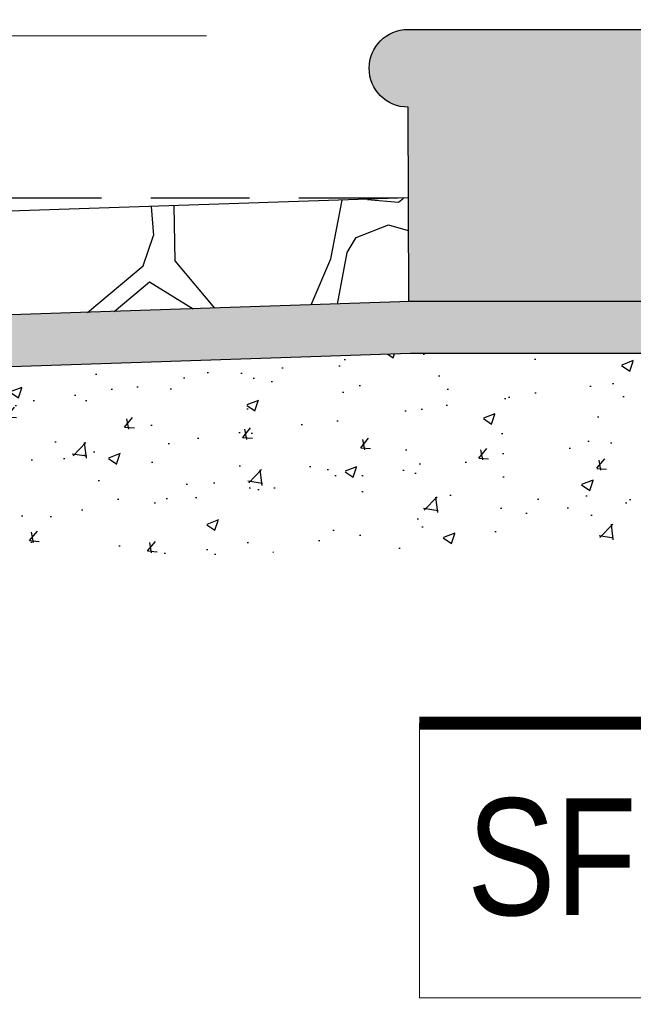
# Model space of a CAD drawing. Header units: centimetres. Extents: x 148485 to 162129, y -6573 to -2118.
# Tile 132 of 167: x 154141 to 154188, y -4776 to -4700. Entities that reach past the tile are written whole.
import ezdxf
from ezdxf import colors
from ezdxf.entities.mleader import LeaderData, LeaderLine
from ezdxf.math import Vec2, Vec3

# ---------------------------------------------------------------- set-up
doc = ezdxf.new("R2010")
doc.units = ezdxf.units.CM
doc.header["$LTSCALE"] = 0.1
doc.linetypes.add('DASHEDX2', pattern=[38.099999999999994, 25.4, -12.7])
doc.layers.get('0').update_dxf_attribs({"color": 45})
doc.layers.add('A_opis_warstw', color=60, linetype='Continuous', lineweight=13)
doc.layers.add('A_Opisy', color=7, linetype='Continuous', lineweight=18)
for name, color, linetype in [('A_wymiary_zewn', 4, 'Continuous'), ('hatch_R&F', 4, 'Continuous'), ('widoki_przerywana_R&F', 4, 'DASHEDX2'), ('widoki_R&F', 4, 'Continuous')]:
    doc.layers.add(name, color=color, linetype=linetype)
doc.layers.add('ZAKRES_MDCP_L_0', color=7, linetype='Continuous', true_color=0xfd0000)
doc.styles.add('Skala 50', font='simplex.shx', dxfattribs={"width": 0.9, "height": 10})
doc.styles.add('TECH', font='flptechn.ttf')

# ---------------------------------------------------------------- blocks, each defined once
blk = doc.blocks.new('_Open30')
at = {"color": 0, "linetype": 'ByBlock', "lineweight": -2, "transparency": 16777216}
for p, q in [((-1, 0.2679), (0, 0)), ((0, 0), (-1, -0.2679)), ((0, 0), (-1, 0))]:
    blk.add_line(p, q, dxfattribs=at)

msp = doc.modelspace()

# ---------------------------------------------------------------- hatches: boundary and pattern name
at = {"layer": 'hatch_R&F'}
h = msp.add_hatch(dxfattribs=at)
h.set_pattern_fill('ROCKWALL', color=256, scale=60, angle=265, pattern_type=2)
h.set_pattern_definition([(265, (12.10444318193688, -61.28819180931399), (54.54233732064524, -65.00102645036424), [1.8, -58.2]), (265, (40.84714393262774, -63.2005603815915), (54.54233732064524, -65.00102645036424), [1.8, -58.2]), (265, (1.980377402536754, -39.32223423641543), (54.54233732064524, -65.00102645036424), [1.8, -58.2]), (265, (55.16931658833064, -9.645024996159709), (54.54233732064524, -65.00102645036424), [2.4, -57.59999999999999]), (265, (22.43714066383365, -32.67988247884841), (54.54233732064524, -65.00102645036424), [3.6, -56.4]), (265, (48.77434291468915, -62.08722471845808), (54.54233732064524, -65.00102645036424), [3.6, -56.4]), (265, (27.06199487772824, -34.89138050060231), (54.54233732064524, -65.00102645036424), [3.6, -56.4]), (265, (25.83675671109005, -42.01168888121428), (54.54233732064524, -65.00102645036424), [7.199999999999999, -52.8]), (265, (12.9636272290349, -58.35190116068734), (54.54233732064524, -65.00102645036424), [1.8, -58.2]), (265, (7.778176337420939, -35.0111406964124), (54.54233732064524, -65.00102645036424), [2.4, -57.59999999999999]), (265, (30.26706836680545, -18.90990672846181), (54.54233732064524, -65.00102645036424), [3, -57]), (265, (-1.590750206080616, -59.48772574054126), (54.54233732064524, -65.00102645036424), [3, -57]), (265, (27.42073338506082, -44.55943649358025), (54.54233732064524, -65.00102645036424), [3.6, -56.4]), (265, (47.42934455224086, -49.92371455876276), (54.54233732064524, -65.00102645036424), [3.6, -56.4]), (265, (39.86088407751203, -60.70510621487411), (54.54233732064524, -65.00102645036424), [3.6, -56.4]), (265, (44.3058269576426, -9.899176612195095), (54.54233732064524, -65.00102645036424), [4.2, -55.8]), (265, (12.05946534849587, -48.03383490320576), (54.54233732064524, -65.00102645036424), [4.8, -55.2]), (265, (57.08222724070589, -29.0857238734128), (54.54233732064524, -65.00102645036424), [4.8, -55.2]), (265, (28.78767858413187, -15.16672547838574), (54.54233732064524, -65.00102645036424), [5.399999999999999, -54.6]), (265, (41.78056826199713, -18.11033173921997), (54.54233732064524, -65.00102645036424), [6, -54]), (265, (49.53625568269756, -46.49429398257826), (54.54233732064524, -65.00102645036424), [8.4, -51.6]), (265, (-1.075673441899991, -19.17923164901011), (54.54233732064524, -65.00102645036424), [9.6, -50.4]), (265, (36.14696527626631, -6.776201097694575), (54.54233732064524, -65.00102645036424), [14.4, -45.6]), (355, (45.39721578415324, -59.38259676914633), (65.00102645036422, 54.54233732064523), [2.4, -57.59999999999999]), (355, (46.22605322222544, -15.4878017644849), (65.00102645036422, 54.54233732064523), [2.4, -57.59999999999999]), (355, (47.86232334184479, -17.43783255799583), (65.00102645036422, 54.54233732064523), [2.4, -57.59999999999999]), (355, (29.29598181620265, -36.89370473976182), (65.00102645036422, 54.54233732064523), [3.6, -56.4]), (355, (3.101028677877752, -33.39735949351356), (65.00102645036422, 54.54233732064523), [3.6, -56.4]), (355, (20.06090461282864, -4.766561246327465), (65.00102645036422, 54.54233732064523), [4.2, -55.8]), (355, (23.10963984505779, -38.76163755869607), (65.00102645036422, 54.54233732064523), [1.8, -58.2]), (355, (4.393733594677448, -46.15858647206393), (65.00102645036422, 54.54233732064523), [2.4, -57.59999999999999]), (355, (30.00560113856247, -21.89849082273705), (65.00102645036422, 54.54233732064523), [2.4, -57.59999999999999]), (355, (52.86840497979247, -35.94456502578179), (65.00102645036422, 54.54233732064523), [2.4, -57.59999999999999]), (355, (55.10239191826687, -37.94688926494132), (65.00102645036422, 54.54233732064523), [2.4, -57.59999999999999]), (355, (53.58588199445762, -55.28067701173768), (65.00102645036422, 54.54233732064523), [3, -57]), (355, (53.42900165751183, -57.07382746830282), (65.00102645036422, 54.54233732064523), [3, -57]), (355, (3.205615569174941, -32.20192585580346), (65.00102645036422, 54.54233732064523), [3, -57]), (355, (18.95542664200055, -31.17068816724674), (65.00102645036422, 54.54233732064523), [6, -54]), (310, (24.74590996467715, -40.71166835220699), (59.77168188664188, -5.229344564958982), [1.697058, -83.15575571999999]), (310, (2.025355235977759, -52.57659114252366), (59.77168188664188, -5.229344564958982), [1.697058, -83.15575571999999]), (310, (6.687329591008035, -33.71112016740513), (59.77168188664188, -5.229344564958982), [1.697058, -83.15575571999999]), (310, (3.512060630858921, -42.46769866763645), (59.77168188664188, -5.229344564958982), [1.697058, -83.15575571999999]), (310, (7.643784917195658, -43.43146960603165), (59.77168188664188, -5.229344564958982), [1.697058, -83.15575571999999]), (310, (54.82575138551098, -20.45622118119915), (59.77168188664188, -5.229344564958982), [1.697058, -83.15575571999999]), (310, (48.80414744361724, -54.86232944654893), (59.77168188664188, -5.229344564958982), [1.697058, -83.15575571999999]), (310, (17.33432982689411, -49.69990955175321), (59.77168188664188, -5.229344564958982), [2.545584, -82.30722972]), (310, (5.215255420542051, -16.11586519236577), (59.77168188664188, -5.229344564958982), [2.545584, -82.30722972]), (310, (10.42319522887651, -46.08380410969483), (59.77168188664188, -5.229344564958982), [2.545584, -82.30722972]), (310, (4.56524515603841, -16.66128856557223), (59.77168188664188, -5.229344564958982), [4.242642, -80.61017171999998]), (310, (37.55211477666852, -52.67332034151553), (59.77168188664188, -5.229344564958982), [4.242642, -80.61017171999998]), (310, (37.44752788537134, -53.86875397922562), (59.77168188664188, -5.229344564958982), [4.242642, -80.61017171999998]), (310, (17.75999300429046, -31.06610127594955), (59.77168188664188, -5.229344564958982), [5.091168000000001, -79.76164572]), (310, (15.13746302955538, -26.62061631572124), (59.77168188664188, -5.229344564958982), [5.939693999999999, -78.91311972]), (40.00000000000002, (1.801008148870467, -34.48820623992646), (5.229344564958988, 59.77168188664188), [1.697058, -83.15575571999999]), (40.00000000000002, (49.68582040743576, -58.5532172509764), (5.229344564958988, 59.77168188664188), [1.697058, -83.15575571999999]), (40.00000000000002, (27.34595102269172, -38.52997485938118), (5.229344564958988, 59.77168188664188), [2.545584, -82.30722972]), (40.00000000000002, (32.39646841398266, -22.10766460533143), (5.229344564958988, 59.77168188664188), [2.545584, -82.30722972]), (40.00000000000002, (31.34328388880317, -47.91407470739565), (5.229344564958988, 59.77168188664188), [2.545584, -82.30722972]), (40.00000000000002, (-0.910935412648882, -51.71740709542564), (5.229344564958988, 59.77168188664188), [2.545584, -82.30722972]), (40.00000000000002, (13.82281127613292, -55.4156105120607), (5.229344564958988, 59.77168188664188), [3.39411, -81.45870371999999]), (40.00000000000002, (14.57686635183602, -5.491353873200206), (5.229344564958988, 59.77168188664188), [3.39411, -81.45870371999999]), (40.00000000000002, (38.65759274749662, -26.26919342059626), (5.229344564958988, 59.77168188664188), [3.39411, -81.45870371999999]), (40.00000000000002, (17.46086355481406, -6.948254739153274), (5.229344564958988, 59.77168188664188), [3.39411, -81.45870371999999]), (40.00000000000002, (12.9636272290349, -58.35190116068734), (5.229344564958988, 59.77168188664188), [4.242642, -80.61017171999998]), (40.00000000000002, (35.87086682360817, -37.46893264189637), (5.229344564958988, 59.77168188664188), [4.242642, -80.61017171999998]), (40.00000000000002, (9.287370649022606, -31.52942667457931), (5.229344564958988, 59.77168188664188), [5.091168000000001, -79.76164572]), (40.00000000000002, (6.194199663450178, -32.46339308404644), (5.229344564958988, 59.77168188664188), [8.485278, -76.36753572]), (270.710593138, (12.76176905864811, -46.89069471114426), (-5.229344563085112, -59.77168188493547), [6.029999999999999, -596.9625371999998]), (270.710593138, (24.2454644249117, -53.31601499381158), (-5.229344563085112, -59.77168188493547), [6.029999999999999, -596.9625371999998]), (270.710593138, (27.34595102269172, -38.52997485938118), (-5.229344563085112, -59.77168188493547), [6.029999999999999, -596.9625371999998]), (270.710593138, (33.218532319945, -40.24834295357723), (-5.229344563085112, -59.77168188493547), [6.029999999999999, -596.9625371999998]), (270.710593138, (11.64111778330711, -52.81556945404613), (-5.229344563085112, -59.77168188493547), [6.029999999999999, -596.9625371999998]), (270.710593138, (-1.665532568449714, -53.45826410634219), (-5.229344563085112, -59.77168188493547), [6.029999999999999, -596.9625371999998]), (270.710593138, (34.27171684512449, -14.441932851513), (-5.229344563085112, -59.77168188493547), [6.029999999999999, -596.9625371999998]), (270.710593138, (28.71289622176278, -9.137263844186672), (-5.229344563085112, -59.77168188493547), [6.029999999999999, -596.9625371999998]), (270.710593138, (15.06268066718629, -20.59115468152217), (-5.229344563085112, -59.77168188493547), [6.029999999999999, -596.9625371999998]), (270.710593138, (34.85480243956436, -42.19837374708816), (-5.229344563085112, -59.77168188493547), [6.029999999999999, -596.9625371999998]), (270.710593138, (-2.68159695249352, -58.18770521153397), (-5.229344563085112, -59.77168188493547), [6.029999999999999, -596.9625371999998]), (270.710593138, (30.11750364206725, -6.850983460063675), (-5.229344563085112, -59.77168188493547), [12.06, -590.9325371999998]), (270.710593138, (49.68582040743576, -58.5532172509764), (-5.229344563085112, -59.77168188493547), [6.029999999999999, -596.9625371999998]), (272.125016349, (42.72185028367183, -7.351428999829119), (-5.229344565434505, -59.77168188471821), [4.837200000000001, -478.89826488]), (272.125016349, (53.68992680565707, -5.901843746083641), (-5.229344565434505, -59.77168188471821), [4.837200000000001, -478.89826488]), (272.125016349, (25.49319150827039, -52.82288506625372), (-5.229344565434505, -59.77168188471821), [4.837200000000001, -478.89826488]), (272.125016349, (41.54158995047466, -27.72609428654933), (-5.229344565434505, -59.77168188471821), [4.837200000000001, -478.89826488]), (272.125016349, (56.9028579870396, -24.25169587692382), (-5.229344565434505, -59.77168188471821), [4.837200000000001, -478.89826488]), (272.125016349, (49.76060276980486, -64.58267888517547), (-5.229344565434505, -59.77168188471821), [4.837200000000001, -478.89826488]), (272.125016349, (-2.860966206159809, -53.353677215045), (-5.229344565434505, -59.77168188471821), [4.837200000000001, -478.89826488]), (274.462322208, (16.13889618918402, -49.59532266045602), (-5.229344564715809, -59.7716818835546), [3.6498, -361.3159518]), (274.462322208, (13.21723676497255, -21.03199116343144), (-5.229344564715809, -59.7716818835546), [3.6498, -361.3159518]), (276.30993247, (32.88228272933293, -37.2074654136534), (-5.229344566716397, -59.7716818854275), [3.0594, -302.8817708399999]), (276.30993247, (34.89192258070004, -21.12140475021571), (-5.229344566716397, -59.7716818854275), [3.0594, -302.8817708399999]), (276.30993247, (49.02063683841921, -38.61938844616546), (-5.229344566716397, -59.7716818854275), [3.0594, -302.8817708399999]), (276.30993247, (5.24560202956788, -57.07436954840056), (-5.229344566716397, -59.7716818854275), [6.1188, -299.82237084]), (279.03624347, (27.10697271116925, -48.14573740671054), (-5.229344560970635, -59.77168188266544), [2.4738, -244.91253756]), (279.03624347, (-1.91236857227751, -28.74270075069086), (-5.229344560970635, -59.77168188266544), [2.4738, -244.91253756]), (279.03624347, (58.30746540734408, -21.96541549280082), (-5.229344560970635, -59.77168188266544), [2.4738, -244.91253756]), (279.03624347, (11.71590014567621, -58.84503108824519), (-5.229344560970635, -59.77168188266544), [2.4738, -244.91253756]), (279.03624347, (3.123517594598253, -40.02453794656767), (-5.229344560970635, -59.77168188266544), [2.4738, -244.91253756]), (279.03624347, (40.29386286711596, -28.21922421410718), (-5.229344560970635, -59.77168188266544), [2.4738, -244.91253756]), (279.03624347, (40.1746447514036, -57.11880530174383), (-5.229344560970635, -59.77168188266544), [2.4738, -244.91253756]), (279.03624347, (53.94407842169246, -16.76533337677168), (-5.229344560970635, -59.77168188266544), [2.4738, -244.91253756]), (279.03624347, (3.116201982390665, -53.87661167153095), (-5.229344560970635, -59.77168188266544), [9.895199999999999, -237.49113756]), (283.43494882, (24.65649637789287, -62.38635416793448), (-5.229344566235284, -59.77168188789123), [1.8972, -187.83945966]), (283.43494882, (17.46872124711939, -41.27958064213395), (-5.229344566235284, -59.77168188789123), [3.7944, -185.94225966]), (283.43494882, (15.06999627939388, -6.739080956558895), (-5.229344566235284, -59.77168188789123), [3.7944, -185.94225966]), (283.43494882, (34.92958480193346, -48.22783538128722), (-5.229344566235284, -59.77168188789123), [3.7944, -185.94225966]), (283.43494882, (1.801008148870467, -34.48820623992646), (-5.229344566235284, -59.77168188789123), [5.691599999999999, -184.04505966]), (291.5650518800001, (34.89923819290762, -7.269331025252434), (-5.229343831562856, -59.77168194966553), [1.3416, -132.82247862]), (291.5650518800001, (-3.354096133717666, -52.10595013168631), (-5.229343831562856, -59.77168194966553), [1.3416, -132.82247862]), (291.56505118, (22.12337998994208, -36.26618339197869), (-5.229344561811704, -59.77168188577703), [2.6832, -131.48087862]), (291.56505118, (47.78808305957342, -59.59177055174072), (-5.229344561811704, -59.77168188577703), [2.6832, -131.48087862]), (291.56505118, (26.07573502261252, -32.39592633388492), (-5.229344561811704, -59.77168188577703), [2.6832, -131.48087862]), (291.56505118, (12.83655142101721, -52.92015634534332), (-5.229344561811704, -59.77168188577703), [2.6832, -131.48087862]), (291.56505118, (16.06411382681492, -43.56586102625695), (-5.229344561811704, -59.77168188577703), [2.6832, -131.48087862]), (291.56505118, (27.72663636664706, -6.641809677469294), (-5.229344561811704, -59.77168188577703), [2.6832, -131.48087862]), (291.56505118, (12.80674689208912, -60.14505161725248), (-5.229344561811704, -59.77168188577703), [2.6832, -131.48087862]), (291.56505118, (48.03437698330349, -36.12393427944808), (-5.229344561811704, -59.77168188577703), [2.6832, -131.48087862]), (291.56505118, (55.91659813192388, -21.75624171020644), (-5.229344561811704, -59.77168188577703), [2.6832, -131.48087862]), (291.56505118, (27.32346210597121, -31.90279640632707), (-5.229344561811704, -59.77168188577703), [4.0248, -130.13927862]), (291.56505118, (1.823497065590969, -41.11538469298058), (-5.229344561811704, -59.77168188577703), [4.0248, -130.13927862]), (291.56505118, (0.00785769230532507, -34.33132590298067), (-5.229344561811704, -59.77168188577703), [5.3664, -128.79767862]), (291.56505118, (2.779952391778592, -50.83573413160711), (-5.229344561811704, -59.77168188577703), [6.708, -127.45607862]), (328.43494882, (46.7191831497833, -16.73552884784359), (59.77168188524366, -5.229344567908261), [1.3416, -132.82247862]), (328.43494882, (-2.278422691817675, -32.9267184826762), (59.77168188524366, -5.229344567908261), [2.6832, -131.48087862]), (328.43494882, (-3.19721579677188, -50.31279967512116), (59.77168188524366, -5.229344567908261), [2.6832, -131.48087862]), (328.43494882, (32.61295780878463, -5.864723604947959), (59.77168188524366, -5.229344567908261), [2.6832, -131.48087862]), (328.43494882, (43.93977283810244, -14.08319434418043), (59.77168188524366, -5.229344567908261), [2.6832, -131.48087862]), (328.43494882, (48.61692049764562, -15.69697554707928), (59.77168188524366, -5.229344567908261), [2.6832, -131.48087862]), (328.43494882, (41.72095920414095, -32.5601222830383), (59.77168188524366, -5.229344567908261), [2.6832, -131.48087862]), (328.43494882, (11.14744577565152, -3.384442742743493), (59.77168188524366, -5.229344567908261), [4.0248, -130.13927862]), (328.43494882, (40.27923164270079, -55.92337166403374), (59.77168188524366, -5.229344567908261), [4.0248, -130.13927862]), (328.43494882, (35.22817217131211, -24.16228229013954), (59.77168188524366, -5.229344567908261), [4.0248, -130.13927862]), (328.43494882, (1.785834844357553, -14.00895406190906), (59.77168188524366, -5.229344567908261), [4.0248, -130.13927862]), (328.43494882, (13.18743223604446, -28.2568864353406), (59.77168188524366, -5.229344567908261), [5.3664, -128.79767862]), (328.43494882, (32.87496711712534, -51.05953913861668), (59.77168188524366, -5.229344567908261), [5.3664, -128.79767862]), (328.43494882, (50.25319061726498, -17.64700634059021), (59.77168188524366, -5.229344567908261), [5.3664, -128.79767862]), (328.43494882, (34.57816190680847, -24.70770566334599), (59.77168188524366, -5.229344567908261), [6.708, -127.45607862]), (336.56505118, (35.81125776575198, -51.9187231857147), (59.77168188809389, -5.22934456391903), [1.8972, -187.8394596]), (336.56505118, (3.377127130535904, -2.704627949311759), (59.77168188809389, -5.22934456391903), [3.7944, -185.9422596]), (336.56505118, (24.24492234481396, -5.132615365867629), (59.77168188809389, -5.22934456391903), [3.7944, -185.9422596]), (336.56505118, (47.64583394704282, -33.68077355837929), (59.77168188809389, -5.22934456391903), [5.692200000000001, -184.0444596]), (340.96375653, (10.39284861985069, -5.125299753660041), (59.77168188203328, -5.22934456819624), [4.9476, -242.43873756]), (340.96375653, (54.33262145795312, -19.20849409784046), (59.77168188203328, -5.22934456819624), [2.4738, -244.91253756]), (343.69006753, (31.64187125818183, -23.84852161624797), (59.77168188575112, -5.229344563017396), [3.0594, -302.8817708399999]), (343.69006753, (19.02235131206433, -2.868823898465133), (59.77168188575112, -5.229344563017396), [3.0594, -302.8817708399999]), (343.69006753, (36.14696527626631, -6.776201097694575), (59.77168188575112, -5.229344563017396), [3.0594, -302.8817708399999]), (343.69006753, (6.85152554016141, -18.0658959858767), (59.77168188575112, -5.229344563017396), [6.1188, -299.82237084]), (343.69006753, (42.1617956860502, -34.40556618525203), (59.77168188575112, -5.229344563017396), [6.1188, -299.82237084]), (345.537677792, (21.21190249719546, -39.80019085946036), (59.77168188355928, -5.229344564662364), [3.6168, -361.3489518]), (345.537677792, (1.03123768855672, -15.74981107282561), (59.77168188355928, -5.229344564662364), [3.6168, -361.3489518]), (345.537677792, (37.49927925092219, -5.087637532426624), (59.77168188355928, -5.229344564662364), [3.6168, -361.3489518]), (347.874983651, (-1.523825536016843, -31.18586147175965), (59.77168188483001, -5.229344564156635), [4.837200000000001, -478.89826488]), (347.874983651, (30.32667742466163, -4.460116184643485), (59.77168188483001, -5.229344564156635), [4.837200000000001, -478.89826488]), (349.289406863, (18.32058968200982, -52.19536371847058), (59.77168188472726, -5.229344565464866), [6.03, -596.9625371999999]), (349.289406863, (7.292362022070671, -19.91133988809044), (59.77168188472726, -5.229344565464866), [6.03, -596.9625371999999]), (0.7105931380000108, (28.80285188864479, -35.64597765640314), (59.77168188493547, -5.229344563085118), [6.029999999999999, -596.9625371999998]), (0.7105931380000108, (4.363386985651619, -5.200082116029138), (59.77168188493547, -5.229344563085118), [6.029999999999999, -596.9625371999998]), (2.125016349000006, (18.97059994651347, -51.64994034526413), (59.77168188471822, -5.229344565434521), [4.8372, -478.8982648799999]), (4.462322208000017, (22.43714066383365, -32.67988247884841), (59.77168187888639, -5.229344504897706), [3.6168, -361.3489518]), (4.462322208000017, (6.784600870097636, -46.36776025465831), (59.77168187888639, -5.229344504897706), [3.6168, -361.3489518]), (4.462322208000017, (8.734631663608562, -44.73149013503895), (59.77168187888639, -5.229344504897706), [3.6168, -361.3489518]), (4.462322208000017, (39.08325592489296, -7.635385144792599), (59.77168187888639, -5.229344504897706), [3.6168, -361.3489518]), (4.462322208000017, (29.23637275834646, -51.34349528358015), (59.77168187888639, -5.229344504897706), [3.6168, -361.3489518]), (4.462322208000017, (44.00723958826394, -33.96472970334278), (59.77168187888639, -5.229344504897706), [3.6168, -361.3489518]), (4.462322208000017, (51.46379755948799, -38.23084540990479), (59.77168187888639, -5.229344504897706), [3.6168, -361.3489518]), (6.309932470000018, (21.95864196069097, -3.728007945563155), (59.77168188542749, -5.229344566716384), [6.1188, -299.82237084]), (6.309932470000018, (6.858841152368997, -4.213822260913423), (59.77168188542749, -5.229344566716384), [3.0594, -302.8817708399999]), (6.309932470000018, (39.12091814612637, -34.74181577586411), (59.77168188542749, -5.229344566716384), [3.0594, -302.8817708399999]), (9.036243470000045, (27.49551574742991, -50.58889812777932), (59.77168188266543, -5.229344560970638), [2.4738, -244.91253756]), (9.036243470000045, (35.05611852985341, -5.476180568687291), (59.77168188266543, -5.229344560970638), [2.4738, -244.91253756]), (9.036243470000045, (42.95405506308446, -59.771139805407), (59.77168188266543, -5.229344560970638), [2.4738, -244.91253756]), (9.036243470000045, (44.27602242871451, -17.12407188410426), (59.77168188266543, -5.229344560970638), [2.4738, -244.91253756]), (9.036243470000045, (50.98584093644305, -57.46237050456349), (59.77168188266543, -5.229344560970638), [2.4738, -244.91253756]), (13.43494882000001, (24.90279030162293, -38.91851789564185), (59.77168188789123, -5.22934456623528), [1.8972, -187.8394596]), (13.43494882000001, (50.90320088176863, -17.10158296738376), (59.77168188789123, -5.22934456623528), [1.8972, -187.8394596]), (13.43494882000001, (4.602907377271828, -43.76771919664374), (59.77168188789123, -5.22934456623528), [1.8972, -187.8394596]), (13.43494882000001, (-1.665532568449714, -53.45826410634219), (59.77168188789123, -5.22934456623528), [3.7944, -185.9422596]), (13.43494882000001, (49.89499419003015, -56.16234997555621), (59.77168188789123, -5.22934456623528), [3.7944, -185.9422596]), (21.56505117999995, (17.46872124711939, -41.27958064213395), (59.77168188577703, -5.229344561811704), [4.0248, -130.13927862]), (21.56505117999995, (14.48013715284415, -41.01811341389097), (59.77168188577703, -5.229344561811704), [4.0248, -130.13927862]), (21.56505117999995, (41.03328671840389, -5.999115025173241), (59.77168188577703, -5.229344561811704), [4.0248, -130.13927862]), (21.56505117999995, (25.49319150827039, -52.82288506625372), (59.77168188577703, -5.229344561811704), [4.0248, -130.13927862]), (21.56505117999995, (34.83231352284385, -35.57119529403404), (59.77168188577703, -5.229344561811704), [5.3664, -128.79767862]), (21.56505117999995, (13.56865966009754, -44.55212088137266), (59.77168188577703, -5.229344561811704), [2.6832, -131.48087862]), (21.56505117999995, (29.14641709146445, -24.83478147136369), (59.77168188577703, -5.229344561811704), [2.6832, -131.48087862]), (21.56505117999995, (43.70865221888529, -58.03028279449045), (59.77168188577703, -5.229344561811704), [2.6832, -131.48087862]), (21.56505117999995, (58.30746540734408, -21.96541549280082), (59.77168188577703, -5.229344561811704), [2.6832, -131.48087862]), (21.56505117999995, (30.11750364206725, -6.850983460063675), (59.77168188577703, -5.229344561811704), [2.6832, -131.48087862]), (21.56505117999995, (56.67119528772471, -20.01538469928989), (59.77168188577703, -5.229344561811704), [4.0248, -130.13927862]), (58.43494882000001, (28.44411338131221, -25.97792166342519), (5.229344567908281, 59.77168188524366), [1.3416, -132.82247862]), (58.43494882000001, (39.86088407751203, -60.70510621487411), (5.229344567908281, 59.77168188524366), [1.3416, -132.82247862]), (58.43494882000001, (23.80462794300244, -51.47057109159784), (5.229344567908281, 59.77168188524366), [2.6832, -131.48087862]), (58.43494882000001, (29.93867646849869, -50.20035509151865), (5.229344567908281, 59.77168188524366), [2.6832, -131.48087862]), (58.43494882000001, (55.25927225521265, -36.15373880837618), (5.229344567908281, 59.77168188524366), [2.6832, -131.48087862]), (58.43494882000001, (16.21367855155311, -55.62478429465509), (5.229344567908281, 59.77168188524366), [4.0248, -130.13927862]), (58.43494882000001, (40.84714393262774, -63.2005603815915), (5.229344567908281, 59.77168188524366), [4.0248, -130.13927862]), (58.43494882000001, (12.72410683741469, -19.78426408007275), (5.229344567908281, 59.77168188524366), [4.0248, -130.13927862]), (58.43494882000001, (12.37322602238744, -44.44753399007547), (5.229344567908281, 59.77168188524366), [4.0248, -130.13927862]), (58.43494882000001, (18.22331840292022, -39.53872363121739), (5.229344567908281, 59.77168188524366), [5.3664, -128.79767862]), (66.56505118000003, (15.06268066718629, -20.59115468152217), (5.229344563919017, 59.77168188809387), [1.8972, -187.8394596]), (66.56505118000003, (28.04039704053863, -3.05550876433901), (5.229344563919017, 59.77168188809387), [3.7944, -185.9422596]), (66.56505118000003, (24.93259483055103, -31.69362262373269), (5.229344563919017, 59.77168188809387), [5.692200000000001, -184.0444596]), (66.56505118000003, (1.039095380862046, -50.08113697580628), (5.229344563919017, 59.77168188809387), [5.692200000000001, -184.0444596]), (70.96375653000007, (12.76176905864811, -46.89069471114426), (5.229344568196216, 59.77168188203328), [2.4738, -244.91253756]), (70.96375653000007, (12.6943023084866, -27.00915935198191), (5.229344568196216, 59.77168188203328), [2.4738, -244.91253756]), (70.96375653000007, (47.42934455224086, -49.92371455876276), (5.229344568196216, 59.77168188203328), [2.4738, -244.91253756]), (70.96375653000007, (50.65690695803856, -40.56941923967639), (5.229344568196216, 59.77168188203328), [2.4738, -244.91253756]), (70.96375653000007, (2.779952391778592, -50.83573413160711), (5.229344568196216, 59.77168188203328), [4.9476, -242.43873756]), (70.96375653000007, (44.3058269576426, -9.899176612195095), (5.229344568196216, 59.77168188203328), [4.9476, -242.43873756]), (70.96375653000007, (41.54158995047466, -27.72609428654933), (5.229344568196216, 59.77168188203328), [4.9476, -242.43873756]), (73.69006753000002, (39.82322185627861, -33.59867558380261), (5.2293445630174, 59.77168188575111), [3.0594, -302.8817708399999]), (73.69006753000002, (0.6426946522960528, -13.30665035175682), (5.2293445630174, 59.77168188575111), [3.0594, -302.8817708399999]), (73.69006753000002, (1.785834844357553, -14.00895406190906), (5.2293445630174, 59.77168188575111), [9.178199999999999, -296.7629708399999]), (75.53767779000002, (16.13889618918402, -49.59532266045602), (5.229344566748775, 59.77168188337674), [3.6498, -361.3159518]), (75.53767779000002, (46.20410638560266, -57.04402293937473), (5.229344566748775, 59.77168188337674), [3.6498, -361.3159518]), (77.87498365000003, (17.33432982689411, -49.69990955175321), (5.229344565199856, 59.77168188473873), [4.837200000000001, -478.89826488]), (77.87498365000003, (34.85480243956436, -42.19837374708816), (5.229344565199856, 59.77168188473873), [4.837200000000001, -478.89826488]), (77.87498365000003, (24.65649637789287, -62.38635416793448), (5.229344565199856, 59.77168188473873), [4.837200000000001, -478.89826488]), (77.87498365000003, (53.94407842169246, -16.76533337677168), (5.229344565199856, 59.77168188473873), [4.837200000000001, -478.89826488]), (79.28940686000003, (41.78056826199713, -18.11033173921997), (5.229344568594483, 59.77168188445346), [6.03, -596.9625371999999]), (79.28940686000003, (27.19638629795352, -26.47105159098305), (5.229344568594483, 59.77168188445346), [6.03, -596.9625371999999]), (79.28940686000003, (6.448351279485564, -43.32688271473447), (5.229344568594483, 59.77168188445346), [6.03, -596.9625371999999]), (79.28940686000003, (27.32346210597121, -31.90279640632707), (5.229344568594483, 59.77168188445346), [6.03, -596.9625371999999]), (79.28940686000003, (34.27171684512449, -14.441932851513), (5.229344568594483, 59.77168188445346), [6.03, -596.9625371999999]), (79.28940686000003, (14.83101796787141, -16.35484350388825), (5.229344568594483, 59.77168188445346), [6.03, -596.9625371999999]), (79.28940686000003, (52.74864478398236, -16.66074648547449), (5.229344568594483, 59.77168188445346), [6.03, -596.9625371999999]), (79.28940686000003, (48.23623515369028, -47.58514072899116), (5.229344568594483, 59.77168188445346), [6.03, -596.9625371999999]), (79.28940686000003, (43.15537115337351, -23.04894662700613), (5.229344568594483, 59.77168188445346), [6.03, -596.9625371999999]), (79.28940686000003, (1.501878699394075, -10.37035970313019), (5.229344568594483, 59.77168188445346), [6.03, -596.9625371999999]), (79.28940686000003, (49.53625568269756, -46.49429398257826), (5.229344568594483, 59.77168188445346), [6.03, -596.9625371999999]), (82.13759477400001, (7.643784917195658, -43.43146960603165), (5.229344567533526, 59.7716818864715), [12.015, -1189.4840634]), (82.13759477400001, (15.81727782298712, -18.85029767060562), (5.229344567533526, 59.7716818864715), [12.015, -1189.4840634])])
h.paths.add_polyline_path([(154170.8041830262, -4713.560466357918), (154020.8041830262, -4718.560466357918), (154020.8041830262, -4726.56490956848), (154170.937479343, -4721.560466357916), (154170.8041830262, -4721.560466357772)])
at = {"layer": 'hatch_R&F', "linetype": 'Continuous'}
h = msp.add_hatch(dxfattribs=at)
h.set_pattern_fill('AR-SAND', color=256, scale=0.02)
h.set_pattern_definition([(37.50000000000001, (5076.927545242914, 2380.298990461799), (-0.03200062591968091, 0.9788264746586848), [0, -0.7721600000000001, 0, -0.8636, 0, -0.8255]), (7.499999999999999, (5076.927545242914, 2380.298990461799), (0.8990465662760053, 1.433650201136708), [0, -0.4165599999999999, 0, -0.6959599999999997, 0, -0.2666999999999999]), (327.5, (5076.302705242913, 2380.298990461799), (1.581984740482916, 0.002874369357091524), [0, -0.254, 0, -0.9144, 0, -1.1938]), (317.5, (5076.302705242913, 2380.298990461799), (1.527112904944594, 0.4458586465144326), [0, -0.127, 0, -0.59944, 0, -0.6858])])
h.paths.add_polyline_path([(154207.8041830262, -4721.560466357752), (154170.937479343, -4721.560466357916), (154020.8041830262, -4726.56490956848), (154020.8041830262, -4730.567131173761), (154171.0041275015, -4725.560466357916), (154207.8041830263, -4725.560466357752)])
h = msp.add_hatch(dxfattribs=at)
h.set_pattern_fill('AR-CONC', color=256, scale=0.05)
h.set_pattern_definition([(49.99999999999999, (5076.927545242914, 2380.298990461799), (9.1092334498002, -0.7969542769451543), [0.9525000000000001, -10.4775]), (355, (5076.927545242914, 2380.298990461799), (-1.762171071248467, 9.552842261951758), [0.762, -8.3820292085]), (100.4514447, (5077.686645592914, 2380.232577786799), (7.347062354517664, 8.755887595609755), [0.8095004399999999, -8.904512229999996]), (46.18420000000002, (5076.927545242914, 2382.838990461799), (13.5539520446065, -2.102116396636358), [1.428749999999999, -15.71624999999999]), (96.63555760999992, (5078.057040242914, 2382.663815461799), (11.87020670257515, 12.37130622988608), [1.214251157, -13.356780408]), (351.1841511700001, (5076.927545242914, 2382.838990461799), (11.87020670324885, 12.37130622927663), [1.1429983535, -12.572986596]), (21, (5078.197545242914, 2382.203990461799), (7.580719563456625, -5.11325990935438), [0.9525000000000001, -10.4775]), (326.0000000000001, (5078.197545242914, 2382.203990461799), (3.090101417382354, 9.209398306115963), [0.7619999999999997, -8.381999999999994]), (71.45144499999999, (5078.829271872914, 2381.777885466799), (10.67082096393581, 4.096138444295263), [0.8095004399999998, -8.904496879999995]), (37.50000000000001, (5076.927545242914, 2380.298990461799), (0.1544301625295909, 4.227751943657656), [0, -8.2804, 0, -8.509, 0, -8.41375]), (7.499999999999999, (5076.927545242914, 2380.298990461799), (3.340983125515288, 5.009028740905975), [0, -4.851399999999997, 0, -8.089899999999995, 0, -3.206749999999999]), (327.5, (5074.095445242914, 2380.298990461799), (6.77952975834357, -0.2864371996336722), [0, -3.175, 0, -9.906, 0, -13.1445]), (317.5, (5072.825445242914, 2380.298990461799), (7.406459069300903, 1.271324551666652), [0, -4.1275, 0, -6.578600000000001, 0, -9.3345])])
h.paths.add_polyline_path([(154204.931599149, -4740.370325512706), (154204.931599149, -4734.560466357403), (154207.8041830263, -4734.560466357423), (154207.2717756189, -4734.310466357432), (154207.3365904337, -4725.5604663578), (154171.0041275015, -4725.560466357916), (154020.8041830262, -4730.567131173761), (154020.8041830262, -4745.575462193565), (154171.2540580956, -4740.560466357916), (154204.681599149, -4740.560466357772)])
at = {"layer": 'ZAKRES_MDCP_L_0', "linetype": 'ByBlock', "true_color": 0x01cc33, "transparency": 33554559}
h = msp.add_hatch(color=102, dxfattribs=at)
h.dxf.hatch_style = 1
h.set_gradient(color1=(190, 127, 127), color2=(53, 76, 95), tint=1, name='HEMISPHERICAL')
edge = h.paths.add_edge_path()
edge.add_line((154207.7708589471, -4700.560466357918), (154207.8375071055, -4721.560466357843))
edge.add_line((154207.8375071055, -4721.560466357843), (154170.8708311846, -4721.560466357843))
edge.add_line((154170.8708311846, -4721.560466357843), (154170.8041830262, -4706.560466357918))
edge.add_arc((154170.8041830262, -4703.560466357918), 3, 90, 270, ccw=False)
edge.add_line((154170.8041830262, -4700.560466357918), (154207.7708589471, -4700.560466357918))

# ---------------------------------------------------------------- linework, layer by layer
at = {"layer": 'A_opis_warstw', "const_width": 1}
msp.add_lwpolyline([(154193.0732477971, -4775.275436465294), (154193.0732477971, -4754.076037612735), (154171.6841629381, -4754.076037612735), (154242.527060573, -4754.076037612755)], dxfattribs=at)
at = {"layer": 'A_opis_warstw'}
msp.add_lwpolyline([(154193.0732477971, -4775.275436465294), (154193.0732477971, -4754.076037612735), (154171.6841629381, -4754.076037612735), (154171.6841629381, -4775.275436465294)], close=True, dxfattribs=at)
at = {"layer": 'A_Opisy'}
msp.add_lwpolyline([(154127.4669838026, -4686.060466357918), (154127.4669838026, -4713.560466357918), (154114.9669838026, -4701.060466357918), (154155.2424202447, -4701.060466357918)], dxfattribs=at)
at = {"layer": 'A_wymiary_zewn'}
msp.add_lwpolyline([(154207.7708589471, -4700.560466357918), (154207.8375071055, -4721.560466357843), (154170.8708311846, -4721.560466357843), (154170.8041830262, -4706.560466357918, -0.9999999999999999), (154170.8041830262, -4700.560466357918)], format="xyb", close=True, dxfattribs=at)
for points in [[(154170.8041830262, -4713.560466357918), (154170.8041830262, -4713.560466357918), (154020.8041830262, -4718.560466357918)], [(154207.8375071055, -4721.560466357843), (154170.937479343, -4721.560466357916), (154020.8041830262, -4726.56490956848)], [(154207.8041830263, -4725.56046635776), (154171.0041275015, -4725.560466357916), (154020.8041830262, -4730.567131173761)]]:
    msp.add_lwpolyline(points, dxfattribs=at)
at = {"layer": 'widoki_przerywana_R&F', "ltscale": 3}
msp.add_lwpolyline([(154116.6719833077, -4713.560466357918), (154170.8041830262, -4713.560466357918)], dxfattribs=at)

# ---------------------------------------------------------------- texts
at = {"layer": 'A_opis_warstw', "style": 'TECH', "width": 0.85}
msp.add_text('SF1', height=9, dxfattribs=at).set_placement((154175.3644570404, -4768.892969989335))

# ---------------------------------------------------------------- leaders
at = {"layer": 'widoki_R&F'}
ml = msp.add_multileader_mtext('Standard', dxfattribs=at)
ml.set_content('{\\W0.6;proj. stopień \\Pz piaskwowca}', color=256, style='Skala 50')
ml.set_leader_properties()
ml.set_arrow_properties(name='OPEN30')
ml.build(insert=Vec2(0, 0))
ml.multileader.update_dxf_attribs({"dogleg_length": 5, "arrow_head_size": 7})
ctx = ml.context
ctx.base_point, ctx.char_height, ctx.arrow_head_size, ctx.plane_origin = Vec3(154112.6915280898, -4649.763198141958), 9, 7, Vec3(88178.37428403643, 2093.79110075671)
notes = []
notes.append((ctx, [(0, (1, 1, 0), (154181.6217679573, -4649.763198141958), (-1, 0), 11.18738272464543, [(0, [(154192.0189650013, -4701.843816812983)], 0, [])])]))
ctx.mtext.insert, ctx.mtext.width, ctx.mtext.defined_height = Vec3(154114.6915280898, -4643.763198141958), 104.1691353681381, 46.64295265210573
for ctx, leaders in notes:
    for number, flags, end, landing, length, lines in leaders:
        leader = LeaderData()
        leader.index, (leader.has_last_leader_line, leader.has_dogleg_vector, leader.attachment_direction) = number, flags
        leader.last_leader_point, leader.dogleg_vector, leader.dogleg_length = Vec3(end), Vec3(landing), length
        for number, points, colour, breaks in lines:
            line = LeaderLine()
            line.index, line.vertices, line.color, line.breaks = number, Vec3.list(points), colors.encode_raw_color(colour), breaks
            leader.lines.append(line)
        ctx.leaders.append(leader)

doc.saveas('drawing.dxf')
